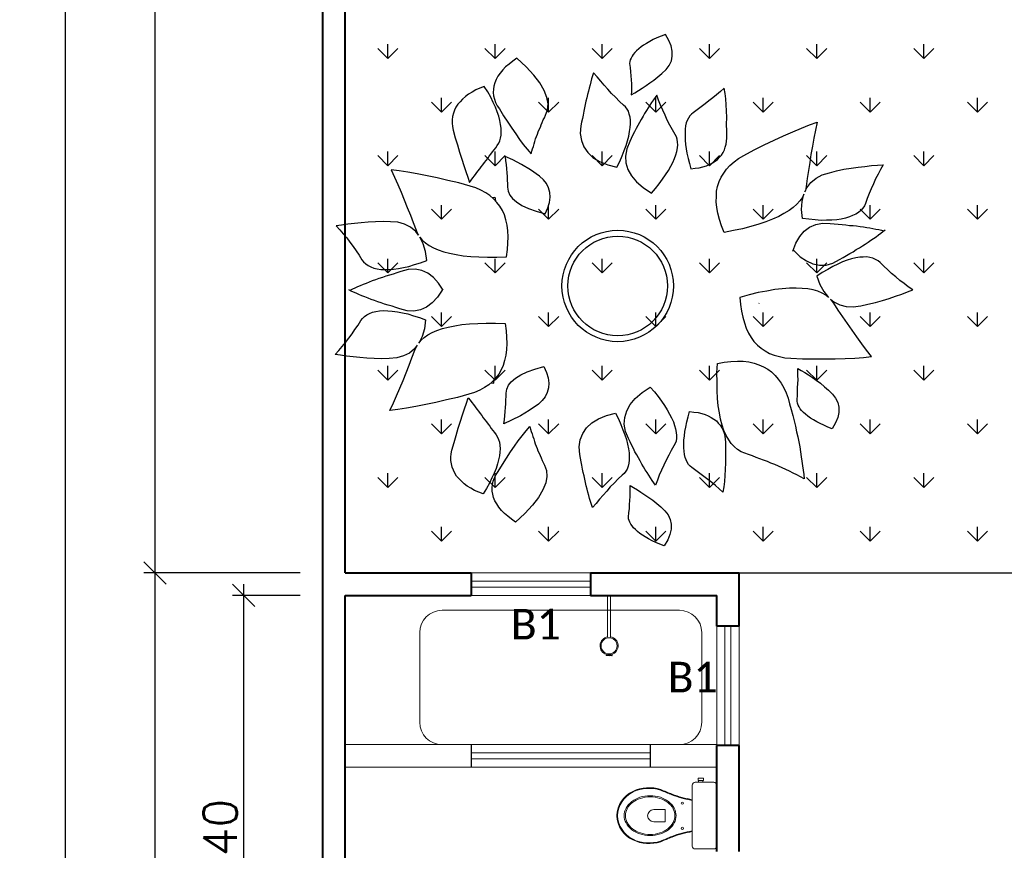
# Model space of a CAD drawing. Header units: millimetres. Extents: x 26 to 1362, y 24 to 358.
# Tile 90 of 256: x 520.35 to 526.95, y 234.6 to 240.16. Entities that reach past the tile are written whole.
import ezdxf

# ---------------------------------------------------------------- set-up
doc = ezdxf.new("R2010")
doc.units = ezdxf.units.MM
doc.linetypes.add('HIDDEN2', pattern=[4.7625, 3.175, -1.5875])
for name, color, linetype in [('ARQ-PISO', 8, 'Continuous'), ('LOUÇAS', 7, 'Continuous'), ('MB-VEGETAÇÃO', 84, 'Continuous'), ('PDF4_Text', 7, 'Continuous')]:
    doc.layers.add(name, color=color, linetype=linetype)
for name, color, linetype, lineweight in [('MB_ALVENARIA', 7, 'Continuous', 40), ('MB_COTA', 7, 'Continuous', 13), ('MB_ESQUADRIA', 7, 'Continuous', 5), ('MB_MOBILIÁRIO', 8, 'Continuous', 13)]:
    doc.layers.add(name, color=color, linetype=linetype, lineweight=lineweight)
doc.styles.add('PDF Calibri', font='calibri.ttf')
doc.styles.add('ROMANS', font='romans.shx')
doc.dimstyles.new('LOHAINA 1-150', dxfattribs={"dimscale": 1.5, "dimtxt": 0.15, "dimasz": 0.1, "dimexe": 0.05, "dimexo": 0.1, "dimgap": 0.03, "dimtad": 1, "dimzin": 5, "dimdsep": 46, "dimtxsty": 'ROMANS', "dimblk": 'OBLIQUE', "dimcen": 0, "dimdle": 0.05, "dimclrd": 256, "dimclre": 256, "dimadec": 0, "dimazin": 0, "dimtfac": 1, "dimtofl": 0, "dimtmove": 2, "dimatfit": 3, "dimfxl": 0.04, "dimtolj": 1, "dimtzin": 1, "dimarcsym": 0})

# ---------------------------------------------------------------- blocks, each defined once
blk = doc.blocks.new('_Oblique')
at = {"color": 0, "linetype": 'ByBlock', "lineweight": -2}
blk.add_line((-0.5, -0.5), (0.5, 0.5), dxfattribs=at)
blk = doc.blocks.new('*D103')
at = {"layer": 'DEFPOINTS', "color": 0, "transparency": 16777216}
for p in [(521.2587, 236.455), (522.3823, 236.455), (522.3823, 208.545)]:
    blk.add_point(p, dxfattribs=at)
at = {"layer": 'MB_COTA', "lineweight": -2, "transparency": 16777216}
for p, q in [((521.2587, 208.47), (521.2587, 236.53)), ((522.2323, 236.455), (521.1837, 236.455)), ((522.2323, 208.545), (521.1837, 208.545))]:
    blk.add_line(p, q, dxfattribs=at)
at = {"layer": 'MB_COTA', "lineweight": -2, "transparency": 16777216, "xscale": 0.15, "yscale": 0.15, "zscale": 0.15}
for p, rotation in [((521.2587, 236.455), 90), ((521.2587, 208.545), 270)]:
    blk.add_blockref('_Oblique', p, dxfattribs=dict(at, rotation=rotation))
at = {"layer": 'MB_COTA', "color": 0, "transparency": 16777216, "insert": (521.1012, 222.5), "char_height": 0.225, "attachment_point": 5, "rotation": 90, "style": 'ROMANS'}
blk.add_mtext('\\A1;27.91', dxfattribs=at)
blk = doc.blocks.new('*D106')
at = {"layer": 'DEFPOINTS', "color": 0, "transparency": 16777216}
for p in [(522.3823, 253.465), (520.6571, 208.545), (522.3823, 208.545)]:
    blk.add_point(p, dxfattribs=at)
at = {"layer": 'MB_COTA', "lineweight": -2, "transparency": 16777216}
for p, q in [((520.6571, 253.54), (520.6571, 208.47)), ((522.2323, 253.465), (520.5821, 253.465)), ((522.2323, 208.545), (520.5821, 208.545))]:
    blk.add_line(p, q, dxfattribs=at)
at = {"layer": 'MB_COTA', "lineweight": -2, "transparency": 16777216, "xscale": 0.15, "yscale": 0.15, "zscale": 0.15}
for p, rotation in [((520.6571, 253.465), 90), ((520.6571, 208.545), 270)]:
    blk.add_blockref('_Oblique', p, dxfattribs=dict(at, rotation=rotation))
at = {"layer": 'MB_COTA', "color": 0, "transparency": 16777216, "insert": (520.4996, 231.005), "char_height": 0.225, "attachment_point": 5, "rotation": 90, "style": 'ROMANS'}
blk.add_mtext('\\A1;44.92', dxfattribs=at)
blk = doc.blocks.new('*D101')
at = {"layer": 'DEFPOINTS', "color": 0, "transparency": 16777216}
for p in [(521.8528, 236.305), (522.3823, 236.305), (522.3823, 232.905)]:
    blk.add_point(p, dxfattribs=at)
at = {"layer": 'MB_COTA', "lineweight": -2, "transparency": 16777216}
for p, q in [((521.8528, 232.83), (521.8528, 236.38)), ((522.2323, 236.305), (521.7778, 236.305)), ((522.2323, 232.905), (521.7778, 232.905))]:
    blk.add_line(p, q, dxfattribs=at)
at = {"layer": 'MB_COTA', "lineweight": -2, "transparency": 16777216, "xscale": 0.15, "yscale": 0.15, "zscale": 0.15}
for p, rotation in [((521.8528, 236.305), 90), ((521.8528, 232.905), 270)]:
    blk.add_blockref('_Oblique', p, dxfattribs=dict(at, rotation=rotation))
at = {"layer": 'MB_COTA', "color": 0, "transparency": 16777216, "insert": (521.6953, 234.605), "char_height": 0.225, "attachment_point": 5, "rotation": 90, "style": 'ROMANS'}
blk.add_mtext('\\A1;3.40', dxfattribs=at)
blk = doc.blocks.new('*D99')
at = {"layer": 'DEFPOINTS', "color": 0, "transparency": 16777216}
for p in [(521.2587, 245.605), (522.3823, 245.605), (522.3823, 236.455)]:
    blk.add_point(p, dxfattribs=at)
at = {"layer": 'MB_COTA', "lineweight": -2, "transparency": 16777216}
for p, q in [((521.2587, 236.38), (521.2587, 245.68)), ((522.2323, 245.605), (521.1837, 245.605)), ((522.2323, 236.455), (521.1837, 236.455))]:
    blk.add_line(p, q, dxfattribs=at)
at = {"layer": 'MB_COTA', "lineweight": -2, "transparency": 16777216, "xscale": 0.15, "yscale": 0.15, "zscale": 0.15}
for p, rotation in [((521.2587, 245.605), 90), ((521.2587, 236.455), 270)]:
    blk.add_blockref('_Oblique', p, dxfattribs=dict(at, rotation=rotation))
at = {"layer": 'MB_COTA', "color": 0, "transparency": 16777216, "insert": (521.1012, 241.03), "char_height": 0.225, "attachment_point": 5, "rotation": 90, "style": 'ROMANS'}
blk.add_mtext('\\A1;9.15', dxfattribs=at)

msp = doc.modelspace()

# ---------------------------------------------------------------- linework, layer by layer
at = {"layer": 'ARQ-PISO'}
msp.add_line((525.1723, 236.455), (534.2669, 236.455), dxfattribs=at)
for points in [[(523.3773, 235.305), (523.3773, 235.155)], [(524.5773, 235.305), (524.5773, 235.155)]]:
    msp.add_lwpolyline(points, dxfattribs=at)
at = {"layer": 'LOUÇAS'}
for p, q in [((524.2912, 236.305), (524.3112, 236.305)), ((524.3212, 235.9032), (524.3194, 235.9089))]:
    msp.add_line(p, q, dxfattribs=at)
msp.add_arc((524.3207, 235.9031), 0.000485, 263.97868, 17.38796, dxfattribs=at)
at = {"layer": 'MB-VEGETAÇÃO', "linetype": 'Continuous'}
for p, q in [((522.8185, 239.9012), (522.7511, 239.9686)), ((522.8185, 239.9012), (522.8185, 239.9965)), ((522.8185, 239.9012), (522.8858, 239.9686)), ((523.5369, 239.9012), (523.4696, 239.9686)), ((523.5369, 239.9012), (523.5369, 239.9965)), ((523.5369, 239.9012), (523.6043, 239.9686)), ((524.2553, 239.9012), (524.188, 239.9686)), ((524.2553, 239.9012), (524.2553, 239.9965)), ((524.2553, 239.9012), (524.3227, 239.9686)), ((524.9738, 239.9012), (524.9064, 239.9686)), ((524.9738, 239.9012), (524.9738, 239.9965)), ((524.9738, 239.9012), (525.0411, 239.9686)), ((525.6922, 239.9012), (525.6248, 239.9686)), ((525.6922, 239.9012), (525.6922, 239.9965)), ((525.6922, 239.9012), (525.7595, 239.9686)), ((526.4106, 239.9012), (526.3432, 239.9686)), ((526.4106, 239.9012), (526.4106, 239.9965)), ((526.4106, 239.9012), (526.4779, 239.9686)), ((523.1777, 239.542), (523.1777, 239.6372)), ((523.8961, 239.542), (523.8961, 239.6372)), ((524.6145, 239.542), (524.6145, 239.6372)), ((525.333, 239.542), (525.333, 239.6372)), ((526.0514, 239.542), (526.0514, 239.6372)), ((526.7698, 239.542), (526.7698, 239.6372)), ((523.1777, 239.542), (523.1103, 239.6093)), ((523.1777, 239.542), (523.2451, 239.6093)), ((523.8961, 239.542), (523.8288, 239.6093)), ((523.8961, 239.542), (523.9635, 239.6093)), ((524.6145, 239.542), (524.5472, 239.6093)), ((524.6145, 239.542), (524.6819, 239.6093)), ((525.333, 239.542), (525.2656, 239.6093)), ((525.333, 239.542), (525.4003, 239.6093)), ((526.0514, 239.542), (525.984, 239.6093)), ((526.0514, 239.542), (526.1187, 239.6093)), ((526.7698, 239.542), (526.7025, 239.6093)), ((526.7698, 239.542), (526.8372, 239.6093)), ((522.8185, 239.1828), (522.7511, 239.2501)), ((522.8185, 239.1828), (522.8185, 239.278)), ((522.8185, 239.1828), (522.8858, 239.2501)), ((523.5369, 239.1828), (523.4696, 239.2501)), ((523.5369, 239.1828), (523.5369, 239.278)), ((523.5369, 239.1828), (523.6043, 239.2501)), ((524.2553, 239.1828), (524.188, 239.2501)), ((524.2553, 239.1828), (524.2553, 239.278)), ((524.2553, 239.1828), (524.3227, 239.2501)), ((524.9738, 239.1828), (524.9064, 239.2501)), ((524.9738, 239.1828), (524.9738, 239.278)), ((524.9738, 239.1828), (525.0411, 239.2501)), ((525.6922, 239.1828), (525.6248, 239.2501)), ((525.6922, 239.1828), (525.6922, 239.278)), ((525.6922, 239.1828), (525.7595, 239.2501)), ((526.4106, 239.1828), (526.3432, 239.2501)), ((526.4106, 239.1828), (526.4106, 239.278)), ((526.4106, 239.1828), (526.4779, 239.2501)), ((523.5172, 238.9697), (523.5365, 238.9726)), ((523.5365, 238.9726), (523.5402, 238.9473)), ((523.1777, 238.8236), (523.1777, 238.9188)), ((523.8961, 238.8236), (523.8961, 238.9188)), ((524.6145, 238.8236), (524.6145, 238.9188)), ((525.333, 238.8236), (525.333, 238.9188)), ((526.0514, 238.8236), (526.0514, 238.9188)), ((526.7698, 238.8236), (526.7698, 238.9188)), ((523.1777, 238.8236), (523.1103, 238.8909)), ((523.1777, 238.8236), (523.2451, 238.8909)), ((523.8961, 238.8236), (523.8288, 238.8909)), ((523.8961, 238.8236), (523.9635, 238.8909)), ((524.6145, 238.8236), (524.5472, 238.8909)), ((524.6145, 238.8236), (524.6819, 238.8909)), ((525.333, 238.8236), (525.2656, 238.8909)), ((525.333, 238.8236), (525.4003, 238.8909)), ((526.0514, 238.8236), (525.984, 238.8909)), ((526.0514, 238.8236), (526.1187, 238.8909)), ((526.7698, 238.8236), (526.7025, 238.8909)), ((526.7698, 238.8236), (526.8372, 238.8909)), ((522.8185, 238.4644), (522.7511, 238.5317)), ((522.8185, 238.4644), (522.8185, 238.5596)), ((522.8185, 238.4644), (522.8858, 238.5317)), ((523.5369, 238.4644), (523.4696, 238.5317)), ((523.5369, 238.4644), (523.5369, 238.5596)), ((523.5369, 238.4644), (523.6043, 238.5317)), ((524.2553, 238.4644), (524.188, 238.5317)), ((524.2553, 238.4644), (524.2553, 238.5596)), ((524.2553, 238.4644), (524.3227, 238.5317)), ((524.9738, 238.4644), (524.9064, 238.5317)), ((524.9738, 238.4644), (524.9738, 238.5596)), ((524.9738, 238.4644), (525.0411, 238.5317)), ((525.6922, 238.4644), (525.6248, 238.5317)), ((525.6922, 238.4644), (525.6922, 238.5596)), ((525.6922, 238.4644), (525.7595, 238.5317)), ((526.4106, 238.4644), (526.3432, 238.5317)), ((526.4106, 238.4644), (526.4106, 238.5596)), ((526.4106, 238.4644), (526.4779, 238.5317)), ((523.1777, 238.1052), (523.1103, 238.1725)), ((523.1777, 238.1052), (523.1777, 238.2004)), ((523.1777, 238.1052), (523.2451, 238.1725)), ((523.8961, 238.1052), (523.8288, 238.1725)), ((523.8961, 238.1052), (523.8961, 238.2004)), ((523.8961, 238.1052), (523.9635, 238.1725)), ((524.6145, 238.1052), (524.5472, 238.1725)), ((524.6145, 238.1052), (524.6145, 238.2004)), ((524.6145, 238.1052), (524.6819, 238.1725)), ((525.333, 238.1052), (525.2656, 238.1725)), ((525.333, 238.1052), (525.333, 238.2004)), ((525.333, 238.1052), (525.4003, 238.1725)), ((526.0514, 238.1052), (525.984, 238.1725)), ((526.0514, 238.1052), (526.0514, 238.2004)), ((526.0514, 238.1052), (526.1187, 238.1725)), ((526.7698, 238.1052), (526.7025, 238.1725)), ((526.7698, 238.1052), (526.7698, 238.2004)), ((526.7698, 238.1052), (526.8372, 238.1725)), ((522.8185, 237.7459), (522.8185, 237.8412)), ((523.5369, 237.7459), (523.5369, 237.8412)), ((524.2553, 237.7459), (524.2553, 237.8412)), ((524.9738, 237.7459), (524.9738, 237.8412)), ((525.6922, 237.7459), (525.6922, 237.8412)), ((526.4106, 237.7459), (526.4106, 237.8412)), ((522.8185, 237.7459), (522.7511, 237.8133)), ((522.8185, 237.7459), (522.8858, 237.8133)), ((523.5369, 237.7459), (523.4696, 237.8133)), ((523.5369, 237.7459), (523.6043, 237.8133)), ((524.2553, 237.7459), (524.188, 237.8133)), ((524.2553, 237.7459), (524.3227, 237.8133)), ((524.9738, 237.7459), (524.9064, 237.8133)), ((524.9738, 237.7459), (525.0411, 237.8133)), ((525.6922, 237.7459), (525.6248, 237.8133)), ((525.6922, 237.7459), (525.7595, 237.8133)), ((526.4106, 237.7459), (526.3432, 237.8133)), ((526.4106, 237.7459), (526.4779, 237.8133)), ((523.5091, 237.7284), (523.5283, 237.7256)), ((523.5283, 237.7256), (523.532, 237.7508)), ((523.1777, 237.3867), (523.1103, 237.4541)), ((523.1777, 237.3867), (523.1777, 237.482)), ((523.1777, 237.3867), (523.2451, 237.4541)), ((523.8961, 237.3867), (523.8288, 237.4541)), ((523.8961, 237.3867), (523.8961, 237.482)), ((523.8961, 237.3867), (523.9635, 237.4541)), ((524.6145, 237.3867), (524.5472, 237.4541)), ((524.6145, 237.3867), (524.6145, 237.482)), ((524.6145, 237.3867), (524.6819, 237.4541)), ((525.333, 237.3867), (525.2656, 237.4541)), ((525.333, 237.3867), (525.333, 237.482)), ((525.333, 237.3867), (525.4003, 237.4541)), ((526.0514, 237.3867), (525.984, 237.4541)), ((526.0514, 237.3867), (526.0514, 237.482)), ((526.0514, 237.3867), (526.1187, 237.4541)), ((526.7698, 237.3867), (526.7025, 237.4541)), ((526.7698, 237.3867), (526.7698, 237.482)), ((526.7698, 237.3867), (526.8372, 237.4541)), ((522.8185, 237.0275), (522.8185, 237.1228)), ((523.5369, 237.0275), (523.5369, 237.1228)), ((524.2553, 237.0275), (524.2553, 237.1228)), ((524.9738, 237.0275), (524.9738, 237.1228)), ((525.6922, 237.0275), (525.6922, 237.1228)), ((526.4106, 237.0275), (526.4106, 237.1228)), ((522.8185, 237.0275), (522.7511, 237.0949)), ((522.8185, 237.0275), (522.8858, 237.0949)), ((523.5369, 237.0275), (523.4696, 237.0949)), ((523.5369, 237.0275), (523.6043, 237.0949)), ((524.2553, 237.0275), (524.188, 237.0949)), ((524.2553, 237.0275), (524.3227, 237.0949)), ((524.9738, 237.0275), (524.9064, 237.0949)), ((524.9738, 237.0275), (525.0411, 237.0949)), ((525.6922, 237.0275), (525.6248, 237.0949)), ((525.6922, 237.0275), (525.7595, 237.0949)), ((526.4106, 237.0275), (526.3432, 237.0949)), ((526.4106, 237.0275), (526.4779, 237.0949)), ((523.1777, 236.6683), (523.1103, 236.7357)), ((523.1777, 236.6683), (523.1777, 236.7636)), ((523.1777, 236.6683), (523.2451, 236.7357)), ((523.8961, 236.6683), (523.8288, 236.7357)), ((523.8961, 236.6683), (523.8961, 236.7636)), ((523.8961, 236.6683), (523.9635, 236.7357)), ((524.6145, 236.6683), (524.5472, 236.7357)), ((524.6145, 236.6683), (524.6145, 236.7636)), ((524.6145, 236.6683), (524.6819, 236.7357)), ((525.333, 236.6683), (525.2656, 236.7357)), ((525.333, 236.6683), (525.333, 236.7636)), ((525.333, 236.6683), (525.4003, 236.7357)), ((526.0514, 236.6683), (525.984, 236.7357)), ((526.0514, 236.6683), (526.0514, 236.7636)), ((526.0514, 236.6683), (526.1187, 236.7357)), ((526.7698, 236.6683), (526.7025, 236.7357)), ((526.7698, 236.6683), (526.7698, 236.7636)), ((526.7698, 236.6683), (526.8372, 236.7357))]:
    msp.add_line(p, q, dxfattribs=at)
for points in [[(524.6791, 240.0608), (524.6505, 240.0498), (524.6219, 240.0388), (524.5969, 240.0272), (524.5732, 240.0146), (524.5517, 240.0023), (524.5325, 239.9904), (524.5157, 239.9787), (524.5, 239.9661), (524.4857, 239.9525), (524.4734, 239.9415), (524.4636, 239.9286), (524.4548, 239.9169), (524.4486, 239.9033), (524.4434, 239.891), (524.4392, 239.88), (524.4385, 239.8683), (524.4424, 239.841), (524.4452, 239.8125), (524.4468, 239.7849), (524.4493, 239.7586), (524.4508, 239.731), (524.4511, 239.7044), (524.4511, 239.6801), (524.4497, 239.6567), (524.4731, 239.6716), (524.4988, 239.6868), (524.5232, 239.703), (524.5498, 239.7194), (524.5751, 239.7369), (524.6015, 239.7557), (524.6284, 239.778), (524.6554, 239.8003), (524.6831, 239.8262), (524.7046, 239.8547), (524.7189, 239.8845), (524.7248, 239.9166), (524.7248, 239.9491), (524.7175, 239.9851), (524.702, 240.0211), (524.6791, 240.0608)], [(523.682, 239.9021), (523.682, 239.9021), (523.6557, 239.8834), (523.6306, 239.8636), (523.6079, 239.8442), (523.5887, 239.8242), (523.5709, 239.8031), (523.5565, 239.7814), (523.5445, 239.76), (523.536, 239.738), (523.5297, 239.7163), (523.5258, 239.6948), (523.5254, 239.6728), (523.5273, 239.6511), (523.5328, 239.6287), (523.5405, 239.6066), (523.5518, 239.5838), (523.5664, 239.5627), (523.5948, 239.5169), (523.6217, 239.4743), (523.6495, 239.433), (523.6757, 239.3951), (523.7005, 239.358), (523.7261, 239.3245), (523.7527, 239.2924), (523.7789, 239.2624), (523.7834, 239.2793), (523.788, 239.2962), (523.7939, 239.3121), (523.7985, 239.3289), (523.8043, 239.3448), (523.8089, 239.3616), (523.8148, 239.3775), (523.8207, 239.3934), (523.8265, 239.4093), (523.8324, 239.4252), (523.8406, 239.4414), (523.8465, 239.4573), (523.8536, 239.4722), (523.8605, 239.4894), (523.8677, 239.5043), (523.8758, 239.5205), (523.8892, 239.5571), (523.8928, 239.597), (523.8845, 239.6399), (523.8652, 239.6869), (523.8361, 239.7373), (523.7963, 239.7896), (523.7445, 239.8449), (523.682, 239.9021)], [(524.3532, 239.1729), (524.3721, 239.2115), (524.3878, 239.2484), (524.4025, 239.2841), (524.4152, 239.3171), (524.4256, 239.3499), (524.4329, 239.381), (524.4391, 239.4109), (524.4434, 239.4381), (524.4444, 239.4637), (524.4445, 239.488), (524.4416, 239.5085), (524.4364, 239.5286), (524.4303, 239.5474), (524.4213, 239.5624), (524.4113, 239.576), (524.3979, 239.5881), (524.3701, 239.6131), (524.3442, 239.6408), (524.3174, 239.6671), (524.2937, 239.695), (524.2692, 239.7217), (524.2455, 239.7497), (524.2219, 239.7776), (524.1973, 239.8042), (524.1908, 239.7849), (524.1843, 239.7654), (524.179, 239.745), (524.1738, 239.7245), (524.1675, 239.7028), (524.1623, 239.6824), (524.1561, 239.6607), (524.1512, 239.6379), (524.1463, 239.6153), (524.1414, 239.5925), (524.1364, 239.5699), (524.1316, 239.5472), (524.127, 239.5222), (524.122, 239.4995), (524.1174, 239.4745), (524.1128, 239.4495), (524.1085, 239.398), (524.1161, 239.3516), (524.1326, 239.3087), (524.1588, 239.2707), (524.1934, 239.2385), (524.2378, 239.2111), (524.292, 239.1886), (524.3532, 239.1729)], [(523.4652, 239.7141), (523.4652, 239.7141), (523.4357, 239.7019), (523.4083, 239.6899), (523.3837, 239.676), (523.359, 239.6621), (523.3382, 239.6453), (523.3196, 239.6288), (523.3024, 239.6113), (523.2874, 239.5942), (523.2751, 239.575), (523.2663, 239.5553), (523.2587, 239.5345), (523.2525, 239.5128), (523.2499, 239.4904), (523.2496, 239.4684), (523.2518, 239.4443), (523.2562, 239.4207), (523.2704, 239.3694), (523.2852, 239.3216), (523.299, 239.2727), (523.3135, 239.2272), (523.3277, 239.184), (523.3416, 239.1431), (523.3538, 239.1054), (523.3658, 239.07), (523.3775, 239.0856), (523.3892, 239.1011), (523.3999, 239.1153), (523.4116, 239.1309), (523.4224, 239.1452), (523.4341, 239.1607), (523.4448, 239.1749), (523.4556, 239.1892), (523.4663, 239.2034), (523.4771, 239.2177), (523.4878, 239.2319), (523.4985, 239.2462), (523.5093, 239.2605), (523.52, 239.2747), (523.5307, 239.289), (523.5415, 239.3032), (523.5522, 239.3175), (523.5616, 239.3327), (523.5685, 239.3499), (523.5741, 239.3681), (523.577, 239.3881), (523.5784, 239.4115), (523.5775, 239.4346), (523.5739, 239.4595), (523.5692, 239.4855), (523.5617, 239.5134), (523.5517, 239.5433), (523.5392, 239.5751), (523.5243, 239.6066), (523.5078, 239.6414), (523.4878, 239.6768), (523.4652, 239.7141)], [(524.8493, 239.1627), (524.8493, 239.1627), (524.8778, 239.1656), (524.9051, 239.1694), (524.9297, 239.1752), (524.9531, 239.1819), (524.9739, 239.1906), (524.9944, 239.2016), (525.0113, 239.2133), (525.0282, 239.2249), (525.0412, 239.2395), (525.0542, 239.2541), (525.0646, 239.2706), (525.0737, 239.2881), (525.0793, 239.3062), (525.0846, 239.3266), (525.0875, 239.3468), (525.0892, 239.3678), (525.0896, 239.4142), (525.0887, 239.4616), (525.0895, 239.5057), (525.088, 239.5496), (525.0858, 239.5897), (525.0836, 239.63), (525.0785, 239.6663), (525.0724, 239.7014), (525.0477, 239.6794), (525.0217, 239.6584), (524.997, 239.6363), (524.9706, 239.6176), (524.9446, 239.5966), (524.9174, 239.5765), (524.891, 239.5578), (524.8638, 239.5377), (524.8524, 239.528), (524.8413, 239.516), (524.8328, 239.5021), (524.8247, 239.4859), (524.8188, 239.47), (524.8136, 239.4496), (524.8119, 239.4285), (524.8105, 239.4051), (524.8105, 239.3808), (524.8108, 239.3542), (524.8136, 239.3257), (524.8177, 239.2961), (524.8232, 239.2656), (524.8303, 239.2318), (524.8396, 239.1984), (524.8493, 239.1627)], [(524.5852, 238.9982), (524.6131, 239.0298), (524.6375, 239.0623), (524.66, 239.092), (524.6801, 239.1215), (524.6994, 239.1497), (524.715, 239.1786), (524.7287, 239.2048), (524.7401, 239.2307), (524.7483, 239.255), (524.7555, 239.278), (524.7591, 239.3017), (524.762, 239.3219), (524.7605, 239.3413), (524.7579, 239.3595), (524.7521, 239.376), (524.744, 239.3923), (524.726, 239.4222), (524.7088, 239.4534), (524.6914, 239.4869), (524.6762, 239.5206), (524.661, 239.5544), (524.6458, 239.5882), (524.6329, 239.6223), (524.6213, 239.6554), (524.6096, 239.6398), (524.5979, 239.6243), (524.5865, 239.6065), (524.5751, 239.5886), (524.5637, 239.5708), (524.5514, 239.5517), (524.539, 239.5326), (524.5289, 239.5138), (524.5168, 239.4924), (524.5058, 239.4723), (524.4947, 239.4523), (524.4826, 239.4309), (524.4718, 239.4085), (524.4608, 239.3884), (524.45, 239.366), (524.4393, 239.3437), (524.4194, 239.2957), (524.4112, 239.2471), (524.414, 239.2023), (524.4272, 239.1578), (524.4505, 239.1159), (524.4851, 239.0756), (524.5301, 239.0356), (524.5852, 238.9982)], [(525.6138, 239.008), (525.6254, 239.0343), (525.6535, 239.07), (525.688, 239.0982), (525.7287, 239.1212), (525.777, 239.1355), (525.8254, 239.1476), (525.8752, 239.1587), (525.924, 239.1662), (525.9706, 239.1735), (526.0151, 239.1783), (526.0597, 239.1832), (526.1008, 239.1866), (526.1373, 239.1896), (526.1192, 239.1582), (526.1034, 239.127), (526.0866, 239.0945), (526.072, 239.0622), (526.0563, 239.0287), (526.0441, 238.9966), (526.0307, 238.9632), (526.0196, 238.9301), (526.0118, 238.9134), (526.0005, 238.8974), (525.988, 238.8826), (525.9729, 238.8698), (525.9543, 238.8579), (525.9332, 238.8481), (525.911, 238.8393), (525.8851, 238.8314), (525.8568, 238.8256), (525.8273, 238.8209), (525.7931, 238.818), (525.7585, 238.8175), (525.7218, 238.8167), (525.6823, 238.8203), (525.6406, 238.8238), (525.5964, 238.8293), (525.5964, 238.8293), (525.5914, 238.8887), (525.595, 238.9431), (525.607, 238.9925), (525.5963, 238.9697), (525.5797, 238.9476), (525.5597, 238.9241), (525.5351, 238.9025), (525.5069, 238.8817), (525.4729, 238.8616), (525.4376, 238.8425), (525.3966, 238.8242), (525.352, 238.8066), (525.3039, 238.79), (525.251, 238.7752), (525.1959, 238.7603), (525.1347, 238.7483), (525.0713, 238.7361), (525.0713, 238.7361), (525.0537, 238.7807), (525.041, 238.8234), (525.0307, 238.864), (525.0239, 238.9037), (525.0196, 238.9413), (525.0201, 238.977), (525.0218, 239.0117), (525.0283, 239.0444), (525.0383, 239.0764), (525.0521, 239.1051), (525.0693, 239.133), (525.0878, 239.1599), (525.111, 239.1849), (525.1391, 239.2079), (525.1693, 239.2311), (525.2033, 239.2513), (525.2728, 239.2881), (525.3414, 239.3214), (525.4067, 239.3533), (525.4698, 239.3828), (525.5321, 239.4087), (525.5898, 239.4342), (525.6444, 239.456), (525.6959, 239.4741), (525.6843, 239.4201), (525.6737, 239.3675), (525.6633, 239.3125), (525.6539, 239.2588), (525.6458, 239.204), (525.6365, 239.1503), (525.6294, 239.0968), (525.6224, 239.0432), (525.6176, 239.0175), (525.6138, 239.008)], [(523.8724, 238.8609), (523.8724, 238.8609), (523.8899, 238.9004), (523.9011, 238.9367), (523.9054, 238.9721), (523.9032, 239.0042), (523.8955, 239.0344), (523.881, 239.0637), (523.8612, 239.0887), (523.8359, 239.1118), (523.7744, 239.1541), (523.7148, 239.1909), (523.6561, 239.2209), (523.6042, 239.2437), (523.6081, 239.2164), (523.6106, 239.1901), (523.6135, 239.1616), (523.616, 239.1353), (523.6172, 239.11), (523.6185, 239.0847), (523.6208, 239.0607), (523.6204, 239.0386), (523.6242, 239.0113), (523.6358, 238.9864), (523.6542, 238.9623), (523.6818, 238.9396), (523.7174, 238.9167), (523.7608, 238.8962), (523.8121, 238.8779), (523.8724, 238.8609)], [(523.0236, 238.7185), (523.0065, 238.7415), (522.9712, 238.7701), (522.9313, 238.79), (522.8866, 238.8035), (522.8363, 238.8068), (522.7864, 238.8079), (522.7354, 238.8077), (522.6861, 238.8042), (522.6391, 238.8011), (522.5946, 238.796), (522.5501, 238.7909), (522.5092, 238.7852), (522.4729, 238.78), (522.4975, 238.7534), (522.5198, 238.7264), (522.5434, 238.6985), (522.5648, 238.6702), (522.5874, 238.6409), (522.6065, 238.6124), (522.6269, 238.5828), (522.645, 238.5529), (522.6563, 238.5383), (522.6708, 238.5253), (522.6864, 238.5135), (522.7039, 238.5044), (522.7246, 238.4969), (522.7474, 238.492), (522.771, 238.4884), (522.798, 238.4864), (522.8268, 238.4869), (522.8567, 238.4888), (522.8907, 238.4936), (522.9245, 238.5007), (522.9605, 238.5081), (522.9982, 238.5203), (523.0381, 238.5329), (523.08, 238.548), (523.08, 238.548), (523.0718, 238.6071), (523.0563, 238.6593), (523.0337, 238.7048), (523.0492, 238.685), (523.0702, 238.6671), (523.0949, 238.6486), (523.1237, 238.6329), (523.1558, 238.6189), (523.1934, 238.6068), (523.232, 238.596), (523.2761, 238.5872), (523.3234, 238.5799), (523.374, 238.5743), (523.4288, 238.5716), (523.4859, 238.5692), (523.5482, 238.571), (523.6128, 238.5731), (523.6128, 238.5731), (523.62, 238.6205), (523.6231, 238.6649), (523.6241, 238.7067), (523.622, 238.747), (523.6178, 238.7846), (523.6095, 238.8193), (523.6002, 238.8528), (523.5866, 238.8833), (523.5698, 238.9122), (523.55, 238.9372), (523.5271, 238.9606), (523.5031, 238.9827), (523.4749, 239.002), (523.4425, 239.0183), (523.4079, 239.0342), (523.3702, 239.0464), (523.2944, 239.0669), (523.2201, 239.0843), (523.1494, 239.101), (523.0813, 239.1158), (523.0148, 239.1273), (522.9529, 239.1394), (522.8949, 239.1486), (522.8407, 239.1549), (522.8639, 239.1049), (522.8859, 239.0559), (522.9081, 239.0046), (522.9291, 238.9542), (522.9491, 238.9026), (522.9701, 238.8523), (522.9888, 238.8016), (523.0075, 238.7509), (523.0178, 238.7269), (523.0236, 238.7185)], [(525.5328, 238.6111), (525.5526, 238.6645), (525.5788, 238.7081), (525.6092, 238.744), (525.645, 238.7711), (525.6861, 238.7896), (525.7314, 238.798), (525.7822, 238.7952), (525.81, 238.7929), (525.8356, 238.7905), (525.8622, 238.7892), (525.8877, 238.7868), (525.9122, 238.783), (525.9365, 238.7816), (525.9597, 238.7789), (525.983, 238.7763), (526.0051, 238.7723), (526.0273, 238.7684), (526.0483, 238.7656), (526.0693, 238.7627), (526.0892, 238.7586), (526.1079, 238.7556), (526.1255, 238.7513), (526.1431, 238.747)], [(525.5357, 238.6187), (525.5408, 238.6126), (525.5817, 238.5728), (525.6241, 238.5448), (525.667, 238.5255), (525.711, 238.5164), (525.756, 238.5175), (525.8005, 238.5294), (525.8452, 238.5538), (525.8693, 238.5678), (525.8913, 238.5811), (525.9148, 238.5936), (525.9368, 238.6068), (525.9573, 238.6208), (525.9786, 238.6325), (525.9984, 238.6449), (526.0182, 238.6573), (526.0365, 238.6704), (526.0549, 238.6835), (526.0726, 238.6951), (526.0903, 238.7067), (526.1065, 238.719), (526.122, 238.7298), (526.1361, 238.7413), (526.1501, 238.7527)], [(525.7848, 238.2892), (525.8066, 238.2705), (525.8474, 238.2504), (525.8906, 238.2398), (525.9373, 238.2366), (525.987, 238.2444), (526.036, 238.2544), (526.0856, 238.2658), (526.133, 238.2801), (526.1782, 238.2935), (526.2204, 238.3083), (526.2627, 238.3231), (526.3013, 238.3377), (526.3356, 238.3508), (526.3057, 238.3713), (526.278, 238.3927), (526.2488, 238.4147), (526.2217, 238.4376), (526.1931, 238.4611), (526.1682, 238.4848), (526.1418, 238.5092), (526.1176, 238.5343), (526.1033, 238.546), (526.0862, 238.5555), (526.0685, 238.5635), (526.0494, 238.5686), (526.0275, 238.5713), (526.0043, 238.5711), (525.9804, 238.5694), (525.9537, 238.5654), (525.9256, 238.5585), (525.897, 238.5501), (525.8648, 238.5379), (525.8334, 238.5235), (525.7999, 238.5083), (525.7659, 238.4881), (525.7297, 238.467), (525.6922, 238.443), (525.6922, 238.443), (525.7133, 238.3872), (525.7399, 238.3397), (525.772, 238.3003), (525.7525, 238.3162), (525.728, 238.329), (525.6999, 238.3416), (525.6684, 238.3505), (525.6339, 238.3571), (525.5946, 238.3606), (525.5546, 238.3626), (525.5096, 238.3615), (525.4618, 238.3582), (525.4112, 238.3525), (525.3572, 238.343), (525.301, 238.3328), (525.2406, 238.3172), (525.1781, 238.3009), (525.1781, 238.3009), (525.1815, 238.2531), (525.1884, 238.2091), (525.1965, 238.1681), (525.2075, 238.1293), (525.2199, 238.0935), (525.2357, 238.0615), (525.2522, 238.0309), (525.2721, 238.0041), (525.2949, 237.9797), (525.3197, 237.9596), (525.3473, 237.9419), (525.3755, 237.9256), (525.4073, 237.913), (525.4425, 237.9043), (525.4798, 237.8964), (525.5192, 237.8929), (525.5977, 237.8896), (525.674, 237.889), (525.7466, 237.8883), (525.8163, 237.889), (525.8837, 237.8924), (525.9468, 237.8943), (526.0054, 237.8981), (526.0596, 237.9039), (526.0259, 237.9476), (525.9937, 237.9906), (525.9607, 238.0357), (525.9291, 238.0801), (525.8982, 238.1261), (525.8666, 238.1705), (525.8372, 238.2158), (525.8077, 238.2611), (525.7923, 238.2822), (525.7848, 238.2892)], [(523.1902, 238.3492), (523.1592, 238.397), (523.1239, 238.4337), (523.0863, 238.462), (523.0455, 238.4806), (523.0014, 238.4895), (522.9553, 238.4876), (522.9063, 238.4738), (522.8797, 238.4654), (522.8553, 238.4573), (522.8297, 238.4503), (522.8053, 238.4422), (522.7823, 238.4331), (522.7589, 238.4264), (522.7368, 238.4187), (522.7147, 238.411), (522.694, 238.4022), (522.6732, 238.3935), (522.6533, 238.3861), (522.6335, 238.3787), (522.615, 238.3703), (522.5975, 238.3632), (522.5812, 238.3551), (522.565, 238.347)], [(523.1858, 238.3561), (523.1821, 238.3489), (523.1511, 238.3011), (523.1158, 238.2644), (523.0782, 238.2361), (523.0374, 238.2176), (522.9932, 238.2087), (522.9472, 238.2105), (522.8982, 238.2243), (522.8716, 238.2327), (522.8472, 238.2408), (522.8216, 238.2479), (522.7972, 238.2559), (522.7741, 238.265), (522.7508, 238.2717), (522.7287, 238.2794), (522.7066, 238.2872), (522.6858, 238.2959), (522.6651, 238.3046), (522.6452, 238.312), (522.6254, 238.3194), (522.6069, 238.3279), (522.5894, 238.3349), (522.5731, 238.343), (522.5569, 238.3511)], [(525.3047, 238.2604), (525.306, 238.262)], [(523.0155, 237.9797), (522.9984, 237.9566), (522.9631, 237.928), (522.9232, 237.9081), (522.8784, 237.8947), (522.8282, 237.8913), (522.7783, 237.8902), (522.7273, 237.8904), (522.678, 237.8939), (522.6309, 237.897), (522.5865, 237.9022), (522.542, 237.9072), (522.5011, 237.913), (522.4648, 237.9181), (522.4894, 237.9447), (522.5117, 237.9717), (522.5353, 237.9996), (522.5567, 238.028), (522.5793, 238.0572), (522.5984, 238.0858), (522.6188, 238.1154), (522.6369, 238.1452), (522.6482, 238.1598), (522.6627, 238.1729), (522.6783, 238.1846), (522.6958, 238.1937), (522.7165, 238.2012), (522.7392, 238.2062), (522.7629, 238.2098), (522.7899, 238.2118), (522.8187, 238.2112), (522.8485, 238.2093), (522.8826, 238.2045), (522.9164, 238.1974), (522.9524, 238.1901), (522.9901, 238.1778), (523.03, 238.1652), (523.0719, 238.1501), (523.0719, 238.1501), (523.0636, 238.0911), (523.0482, 238.0388), (523.0256, 237.9933), (523.0411, 238.0131), (523.0621, 238.031), (523.0868, 238.0496), (523.1156, 238.0652), (523.1477, 238.0792), (523.1853, 238.0913), (523.2239, 238.1021), (523.268, 238.111), (523.3153, 238.1183), (523.3659, 238.1239), (523.4207, 238.1266), (523.4778, 238.129), (523.5401, 238.1272), (523.6047, 238.1251), (523.6047, 238.1251), (523.6119, 238.0777), (523.6149, 238.0333), (523.616, 237.9914), (523.6139, 237.9512), (523.6097, 237.9135), (523.6013, 237.8788), (523.592, 237.8453), (523.5785, 237.8148), (523.5617, 237.7859), (523.5419, 237.7609), (523.5189, 237.7375), (523.495, 237.7154), (523.4668, 237.6961), (523.4344, 237.6799), (523.3997, 237.6639), (523.3621, 237.6518), (523.2862, 237.6312), (523.212, 237.6138), (523.1413, 237.5971), (523.0732, 237.5823), (523.0067, 237.5709), (522.9448, 237.5587), (522.8867, 237.5495), (522.8326, 237.5432), (522.8558, 237.5933), (522.8778, 237.6423), (522.9, 237.6936), (522.921, 237.7439), (522.941, 237.7955), (522.962, 237.8459), (522.9806, 237.8965), (522.9994, 237.9472), (523.0097, 237.9712), (523.0155, 237.9797)], [(525.0267, 237.8581), (525.0267, 237.8581), (525.073, 237.8665), (525.1178, 237.8719), (525.1609, 237.8739), (525.2002, 237.873), (525.2378, 237.8689), (525.2726, 237.8606), (525.3057, 237.8489), (525.3362, 237.8354), (525.3641, 237.8199), (525.3905, 237.8011), (525.4139, 237.7782), (525.4347, 237.7532), (525.4552, 237.726), (525.4728, 237.6946), (525.4878, 237.6612), (525.5002, 237.6259), (525.511, 237.5872), (525.5218, 237.5487), (525.5326, 237.5101), (525.5414, 237.4741), (525.5503, 237.4381), (525.5578, 237.4011), (525.5657, 237.3665), (525.5726, 237.3331), (525.5782, 237.2987), (525.5841, 237.2666), (525.5887, 237.2335), (525.5936, 237.2026), (525.5976, 237.1732), (525.6016, 237.1436), (525.6055, 237.1141), (525.6085, 237.0859), (525.5838, 237.0998), (525.5601, 237.1124), (525.5351, 237.124), (525.5101, 237.1356), (525.4851, 237.1473), (525.4601, 237.1589), (525.436, 237.1692), (525.411, 237.1809), (525.3857, 237.1902), (525.3617, 237.2005), (525.3363, 237.2099), (525.311, 237.2192), (525.2857, 237.2285), (525.2617, 237.2389), (525.2363, 237.2483), (525.211, 237.2576), (525.1857, 237.2669), (525.1623, 237.2818), (525.1405, 237.3), (525.1203, 237.3213), (525.1031, 237.3469), (525.0861, 237.3747), (525.0711, 237.4081), (525.06, 237.4444), (525.0483, 237.4843), (525.0404, 237.5271), (525.0331, 237.5745), (525.0285, 237.6238), (525.0245, 237.6777), (525.0243, 237.7344), (525.0236, 237.7947), (525.0267, 237.8581)], [(523.8643, 237.8372), (523.8643, 237.8372), (523.8818, 237.7977), (523.893, 237.7614), (523.8972, 237.726), (523.895, 237.6939), (523.8873, 237.6637), (523.8728, 237.6345), (523.8531, 237.6094), (523.8278, 237.5863), (523.7663, 237.544), (523.7067, 237.5073), (523.648, 237.4773), (523.5961, 237.4544), (523.6, 237.4817), (523.6025, 237.508), (523.6054, 237.5365), (523.6079, 237.5628), (523.6091, 237.5881), (523.6104, 237.6134), (523.6126, 237.6375), (523.6122, 237.6595), (523.6161, 237.6868), (523.6277, 237.7118), (523.6461, 237.7358), (523.6737, 237.7586), (523.7093, 237.7814), (523.7527, 237.8019), (523.8039, 237.8202), (523.8643, 237.8372)], [(525.7956, 237.4198), (525.767, 237.4308), (525.7411, 237.4437), (525.716, 237.4554), (525.6923, 237.468), (525.6708, 237.4803), (525.6517, 237.4922), (525.6338, 237.5051), (525.6182, 237.5177), (525.6049, 237.5301), (525.5916, 237.5424), (525.5818, 237.5553), (525.5743, 237.5679), (525.5678, 237.5793), (525.5639, 237.5926), (525.5609, 237.6046), (525.5615, 237.6172), (525.5628, 237.6425), (525.563, 237.6691), (525.5646, 237.6967), (525.5659, 237.722), (525.5674, 237.7496), (525.5664, 237.7752), (525.5666, 237.8018), (525.5653, 237.8252), (525.5877, 237.8116), (525.6124, 237.7977), (525.6367, 237.7816), (525.6634, 237.7651), (525.6897, 237.7463), (525.718, 237.725), (525.745, 237.7026), (525.7707, 237.6794), (525.7983, 237.6534), (525.8188, 237.6262), (525.8332, 237.5964), (525.8403, 237.5653), (525.8401, 237.5306), (525.833, 237.4968), (525.8185, 237.4595), (525.7956, 237.4198)], [(524.577, 237.7), (524.605, 237.6683), (524.6294, 237.6359), (524.6519, 237.6061), (524.672, 237.5766), (524.6913, 237.5484), (524.7069, 237.5195), (524.7205, 237.4933), (524.732, 237.4674), (524.7401, 237.4431), (524.7473, 237.4201), (524.751, 237.3964), (524.7539, 237.3763), (524.7524, 237.3568), (524.7498, 237.3386), (524.744, 237.3221), (524.7359, 237.3059), (524.7178, 237.2759), (524.7006, 237.2448), (524.6833, 237.2113), (524.6681, 237.1775), (524.6529, 237.1437), (524.6377, 237.11), (524.6248, 237.0759), (524.6132, 237.0428), (524.6015, 237.0583), (524.5898, 237.0739), (524.5784, 237.0916), (524.567, 237.1095), (524.5556, 237.1273), (524.5432, 237.1465), (524.5309, 237.1655), (524.5208, 237.1843), (524.5087, 237.2057), (524.4976, 237.2258), (524.4865, 237.2459), (524.4745, 237.2672), (524.4637, 237.2896), (524.4527, 237.3097), (524.4419, 237.3321), (524.4312, 237.3545), (524.4113, 237.4024), (524.4031, 237.4511), (524.4058, 237.4958), (524.4191, 237.5403), (524.4423, 237.5822), (524.4769, 237.6226), (524.522, 237.6625), (524.577, 237.7)], [(523.4571, 236.984), (523.4571, 236.984), (523.4275, 236.9963), (523.4002, 237.0082), (523.3755, 237.0221), (523.3508, 237.036), (523.3301, 237.0528), (523.3115, 237.0693), (523.2943, 237.0868), (523.2793, 237.1039), (523.267, 237.1231), (523.2582, 237.1428), (523.2506, 237.1636), (523.2444, 237.1853), (523.2418, 237.2077), (523.2414, 237.2298), (523.2436, 237.2538), (523.2481, 237.2775), (523.2623, 237.3288), (523.2771, 237.3765), (523.2909, 237.4255), (523.3054, 237.4709), (523.3196, 237.5142), (523.3335, 237.5551), (523.3457, 237.5927), (523.3576, 237.6281), (523.3694, 237.6126), (523.3811, 237.597), (523.3918, 237.5828), (523.4035, 237.5672), (523.4143, 237.553), (523.426, 237.5375), (523.4367, 237.5232), (523.4475, 237.5089), (523.4582, 237.4947), (523.469, 237.4804), (523.4797, 237.4662), (523.4904, 237.4519), (523.5011, 237.4377), (523.5119, 237.4234), (523.5226, 237.4092), (523.5334, 237.3949), (523.5441, 237.3807), (523.5535, 237.3654), (523.5604, 237.3483), (523.5659, 237.3301), (523.5689, 237.31), (523.5703, 237.2867), (523.5694, 237.2636), (523.5658, 237.2386), (523.5611, 237.2126), (523.5536, 237.1847), (523.5436, 237.1548), (523.531, 237.123), (523.5162, 237.0915), (523.4997, 237.0567), (523.4797, 237.0214), (523.4571, 236.984)], [(524.3451, 237.5252), (524.364, 237.4867), (524.3797, 237.4497), (524.3944, 237.414), (524.4071, 237.381), (524.4175, 237.3483), (524.4248, 237.3171), (524.431, 237.2873), (524.4353, 237.26), (524.4363, 237.2345), (524.4363, 237.2101), (524.4335, 237.1896), (524.4283, 237.1695), (524.4222, 237.1507), (524.4132, 237.1357), (524.4031, 237.1221), (524.3898, 237.1101), (524.362, 237.085), (524.3361, 237.0574), (524.3093, 237.031), (524.2856, 237.0031), (524.2611, 236.9764), (524.2374, 236.9485), (524.2138, 236.9205), (524.1892, 236.8939), (524.1827, 236.9133), (524.1761, 236.9327), (524.1709, 236.9532), (524.1657, 236.9736), (524.1594, 236.9953), (524.1542, 237.0157), (524.148, 237.0375), (524.1431, 237.0602), (524.1382, 237.0829), (524.1332, 237.1056), (524.1283, 237.1283), (524.1234, 237.151), (524.1188, 237.176), (524.1139, 237.1986), (524.1093, 237.2236), (524.1047, 237.2486), (524.1004, 237.3002), (524.108, 237.3466), (524.1245, 237.3894), (524.1507, 237.4275), (524.1853, 237.4596), (524.2297, 237.487), (524.2839, 237.5095), (524.3451, 237.5252)], [(524.8411, 237.5355), (524.8411, 237.5355), (524.8697, 237.5326), (524.897, 237.5287), (524.9216, 237.523), (524.945, 237.5162), (524.9658, 237.5075), (524.9862, 237.4965), (525.0032, 237.4849), (525.0201, 237.4732), (525.0331, 237.4587), (525.0461, 237.4441), (525.0565, 237.4276), (525.0656, 237.41), (525.0712, 237.3919), (525.0764, 237.3715), (525.0794, 237.3514), (525.081, 237.3303), (525.0815, 237.2839), (525.0806, 237.2365), (525.0814, 237.1924), (525.0798, 237.1486), (525.0777, 237.1084), (525.0755, 237.0681), (525.0704, 237.0318), (525.0643, 236.9967), (525.0396, 237.0187), (525.0135, 237.0398), (524.9889, 237.0618), (524.9625, 237.0805), (524.9365, 237.1016), (524.9093, 237.1216), (524.8829, 237.1404), (524.8556, 237.1604), (524.8442, 237.1702), (524.8332, 237.1821), (524.8247, 237.1961), (524.8166, 237.2122), (524.8107, 237.2281), (524.8055, 237.2485), (524.8038, 237.2697), (524.8024, 237.293), (524.8024, 237.3174), (524.8027, 237.3439), (524.8055, 237.3725), (524.8096, 237.402), (524.8151, 237.4325), (524.8222, 237.4663), (524.8315, 237.4997), (524.8411, 237.5355)], [(523.6739, 236.796), (523.6739, 236.796), (523.6475, 236.8147), (523.6225, 236.8345), (523.5998, 236.8539), (523.5806, 236.874), (523.5627, 236.895), (523.5484, 236.9168), (523.5363, 236.9381), (523.5278, 236.9601), (523.5216, 236.9819), (523.5177, 237.0033), (523.5173, 237.0253), (523.5192, 237.0471), (523.5247, 237.0695), (523.5324, 237.0915), (523.5437, 237.1143), (523.5583, 237.1354), (523.5867, 237.1812), (523.6135, 237.2238), (523.6414, 237.2651), (523.6676, 237.3031), (523.6924, 237.3401), (523.718, 237.3736), (523.7446, 237.4058), (523.7707, 237.4357), (523.7753, 237.4188), (523.7799, 237.4019), (523.7858, 237.3861), (523.7904, 237.3692), (523.7962, 237.3533), (523.8008, 237.3365), (523.8067, 237.3206), (523.8125, 237.3047), (523.8184, 237.2888), (523.8243, 237.273), (523.8325, 237.2567), (523.8384, 237.2409), (523.8455, 237.226), (523.8524, 237.2088), (523.8596, 237.1939), (523.8677, 237.1777), (523.8811, 237.141), (523.8847, 237.1011), (523.8764, 237.0583), (523.857, 237.0112), (523.8279, 236.9608), (523.7882, 236.9085), (523.7364, 236.8532), (523.6739, 236.796)], [(524.6709, 236.6373), (524.6423, 236.6483), (524.6138, 236.6593), (524.5888, 236.6709), (524.5651, 236.6835), (524.5436, 236.6958), (524.5244, 236.7077), (524.5076, 236.7194), (524.4919, 236.732), (524.4776, 236.7456), (524.4653, 236.7566), (524.4555, 236.7696), (524.4467, 236.7812), (524.4405, 236.7948), (524.4353, 236.8071), (524.4311, 236.8181), (524.4304, 236.8299), (524.4342, 236.8571), (524.4371, 236.8857), (524.4387, 236.9132), (524.4412, 236.9395), (524.4427, 236.9671), (524.443, 236.9937), (524.443, 237.018), (524.4416, 237.0414), (524.465, 237.0265), (524.4907, 237.0113), (524.515, 236.9951), (524.5417, 236.9787), (524.567, 236.9612), (524.5933, 236.9425), (524.6203, 236.9201), (524.6473, 236.8978), (524.675, 236.8719), (524.6964, 236.8434), (524.7108, 236.8136), (524.7166, 236.7815), (524.7167, 236.749), (524.7093, 236.713), (524.6939, 236.677), (524.6709, 236.6373)]]:
    msp.add_lwpolyline(points, dxfattribs=at)
for radius in [0.3734, 0.3334]:
    msp.add_circle((524.359, 238.3772), radius, dxfattribs=at)
at = {"layer": 'MB_ALVENARIA'}
msp.add_line((522.3823, 208.545), (522.3823, 253.465), dxfattribs=at)
for points in [[(522.5323, 236.455), (522.5323, 245.605)], [(522.5323, 236.455), (523.3773, 236.455)], [(523.3773, 236.455), (523.3773, 236.305)], [(524.1773, 236.455), (525.1723, 236.455)], [(524.1773, 236.455), (524.1773, 236.305)], [(525.1723, 236.0995), (525.1723, 236.455)], [(522.5323, 236.305), (523.3773, 236.305)], [(522.5323, 232.905), (522.5323, 236.305)], [(524.1773, 236.305), (525.0223, 236.305)], [(525.0223, 236.0995), (525.0223, 236.305)], [(525.1723, 236.0995), (525.0223, 236.0995)], [(525.0223, 234.5884), (525.0223, 235.2995)], [(525.1723, 235.2995), (525.0223, 235.2995)], [(525.1723, 234.5884), (525.1723, 235.2995)]]:
    msp.add_lwpolyline(points, dxfattribs=at)
at = {"layer": 'MB_ESQUADRIA', "linetype": 'HIDDEN2'}
msp.add_line((524.7723, 235.305), (523.1823, 235.305), dxfattribs=at)
for points in [[(523.3773, 236.455), (524.1773, 236.455)], [(524.1773, 236.4), (523.3773, 236.4)], [(524.1773, 236.36), (523.3773, 236.36)], [(523.3773, 236.305), (524.1773, 236.305)], [(525.0223, 236.0995), (525.0223, 235.2995)], [(525.0773, 235.2995), (525.0773, 236.0995)], [(525.1173, 235.2995), (525.1173, 236.0995)], [(525.1723, 236.0995), (525.1723, 235.2995)], [(522.5323, 235.305), (523.1823, 235.305)], [(524.7723, 235.305), (525.0223, 235.305)], [(524.5773, 235.25), (523.3773, 235.25)], [(524.5773, 235.21), (523.3773, 235.21)], [(523.3773, 235.155), (522.5323, 235.155)], [(523.3773, 235.155), (524.5773, 235.155)], [(524.5773, 235.155), (525.0223, 235.155)]]:
    msp.add_lwpolyline(points, dxfattribs=at)
at = {"layer": 'MB_MOBILIÁRIO'}
for p, q in [((524.2912, 236.0269), (524.2912, 236.305)), ((524.3112, 236.0269), (524.3112, 236.305)), ((523.1823, 236.205), (524.7723, 236.205)), ((523.0323, 235.455), (523.0323, 236.055)), ((524.9223, 236.055), (524.9223, 235.455)), ((524.2835, 235.9088), (524.2818, 235.9033)), ((524.3012, 235.8997), (524.3012, 235.9061)), ((524.3012, 235.8997), (524.3012, 235.9061)), ((525.0223, 235.0327), (525.0223, 234.6254))]:
    msp.add_line(p, q, dxfattribs=at)
for points in [[(524.8971, 235.0656), (524.8971, 235.0806), (524.915, 235.0806), (524.9329, 235.0806), (524.9329, 235.0656), (524.93, 235.0656), (524.93, 235.0527)], [(525.0223, 235.0327), (525.0223, 235.0327), (525.0209, 235.0406), (525.0166, 235.047), (525.0102, 235.0513), (525.0023, 235.0527), (524.8785, 235.0527), (524.8785, 235.0527), (524.8706, 235.0513), (524.8641, 235.047), (524.8599, 235.0406), (524.8584, 235.0327), (524.8584, 234.8294)], [(524.8971, 235.0656), (524.8999, 235.0656)], [(524.93, 235.0656), (524.8999, 235.0656)], [(524.8999, 235.0656), (524.8999, 235.0527)], [(524.8577, 234.9318), (524.8577, 234.9318), (524.8584, 234.9316)], [(524.6, 234.8695), (524.6773, 234.8695), (524.6773, 234.8287)], [(524.6, 234.7886), (524.6773, 234.7886), (524.6773, 234.8294)], [(525.0223, 234.6254), (525.0223, 234.6254), (525.0209, 234.6175), (525.0166, 234.6118), (525.0102, 234.6075), (525.0023, 234.606), (524.8785, 234.606), (524.8785, 234.606), (524.8706, 234.6075), (524.8641, 234.6118), (524.8599, 234.6175), (524.8584, 234.6254), (524.8584, 234.8294)], [(524.8577, 234.727), (524.8577, 234.727), (524.8584, 234.7272)]]:
    msp.add_lwpolyline(points, dxfattribs=at)
for points in [[(524.7503, 234.8294, 0.124451), (524.7379, 234.8785, 0.105729), (524.6994, 234.9237, 0.086876), (524.6448, 234.9522, 0.077041), (524.5764, 234.9628, 0.077041), (524.5079, 234.9522, 0.086876), (524.4534, 234.9237, 0.105729), (524.4149, 234.8785, 0.124451), (524.4024, 234.8294, 0.124451), (524.4149, 234.7803, 0.105729), (524.4534, 234.7351, 0.086876), (524.5079, 234.7066, 0.077041), (524.5764, 234.696, 0.077041), (524.6448, 234.7066, 0.086876), (524.6994, 234.7351, 0.105729), (524.7379, 234.7803, 0.124451)], [(524.7422, 234.8294, 0.124451), (524.7306, 234.8753, 0.105729), (524.6941, 234.9181, 0.086876), (524.6421, 234.9453, 0.077041), (524.5764, 234.9555, 0.077041), (524.5107, 234.9453, 0.086876), (524.4587, 234.9181, 0.105729), (524.4222, 234.8753, 0.124451), (524.4106, 234.8294, 0.124451), (524.4222, 234.7835, 0.105729), (524.4587, 234.7406, 0.086876), (524.5107, 234.7135, 0.077041), (524.5764, 234.7033, 0.077041), (524.6421, 234.7135, 0.086876), (524.6941, 234.7406, 0.105729), (524.7306, 234.7835, 0.124451)]]:
    msp.add_lwpolyline(points, format="xyb", close=True, dxfattribs=at)
for centre, radius in [((524.3012, 235.9669), 0.0541), ((524.7915, 234.9131), 0.00752), ((524.7915, 234.7449), 0.00752)]:
    msp.add_circle(centre, radius, dxfattribs=at)
for centre, radius, start, end in [((523.1823, 236.055), 0.15, 90, 180), ((524.7723, 236.055), 0.15, 360, 90), ((524.3012, 235.9669), 0.0608, 99.46873, 253.0092), ((524.3012, 235.9669), 0.0608, 287.38796, 80.53127), ((524.2823, 235.9032), 0.000485, 163.0092, 275.28949), ((524.2859, 235.8641), 0.0388, 66.64666, 95.28949), ((524.3012, 235.9669), 0.0608, 253.0092, 287.38796), ((524.3166, 235.8641), 0.0388, 83.97868, 113.35334), ((523.1823, 235.455), 0.15, 180, 270), ((524.7723, 235.455), 0.15, 270, 0), ((524.5692, 234.7619), 0.2549, 72.09039, 115.44583), ((524.569, 234.7656), 0.2467, 71.86702, 115.76246), ((535.761, 261.6421), 28.863, 247.3538, 247.51832), ((524.5422, 234.8211), 0.1898, 115.76246, 177.20811), ((524.5422, 234.8211), 0.1851, 115.76246, 177.20811), ((535.1622, 260.204), 27.3099, 247.35144, 247.52574), ((524.9888, 235.6878), 0.7673, 249.69088, 260.16298), ((524.9888, 235.6878), 0.7626, 249.69088, 260.16298), ((524.5422, 234.8377), 0.1898, 182.79189, 244.23754), ((524.5422, 234.8377), 0.1851, 182.79189, 244.23754), ((524.6, 234.829), 0.0404, 90, 270), ((535.1622, 209.4548), 27.3099, 112.47426, 112.64856), ((535.761, 208.0167), 28.863, 112.48168, 112.6462), ((524.9888, 233.971), 0.7673, 99.83702, 110.30912), ((524.9888, 233.971), 0.7626, 99.83702, 110.30912), ((524.5692, 234.8969), 0.2549, 244.55417, 287.90961), ((524.569, 234.8932), 0.2467, 244.23754, 288.13298)]:
    msp.add_arc(centre, radius, start, end, dxfattribs=at)

# ---------------------------------------------------------------- texts
at = {"layer": 'PDF4_Text', "char_height": 0.20477, "attachment_point": 4, "style": 'PDF Calibri'}
for insert in [(523.6425, 236.1116), (524.6934, 235.7574)]:
    msp.add_mtext('B1', dxfattribs=dict(at, insert=insert))

# ---------------------------------------------------------------- dimensions: what is measured, and where the dimension line sits
at = {"layer": 'MB_COTA'}
for base, p1, p2, picture, middle in [((520.6571, 208.545), (522.3823, 253.465), (522.3823, 208.545), '*D106', (520.4996, 231.005)), ((521.2587, 245.605), (522.3823, 236.455), (522.3823, 245.605), '*D99', (521.1012, 241.03)), ((521.2587, 236.455), (522.3823, 208.545), (522.3823, 236.455), '*D103', (521.1012, 222.5)), ((521.8528, 236.305), (522.3823, 232.905), (522.3823, 236.305), '*D101', (521.6953, 234.605))]:
    dim = msp.add_linear_dim(base=base, p1=p1, p2=p2, angle=90, dimstyle='LOHAINA 1-150', dxfattribs=at)
    dim.commit()
    dim.dimension.update_dxf_attribs({"geometry": picture, "text_midpoint": middle})

doc.saveas('drawing.dxf')
